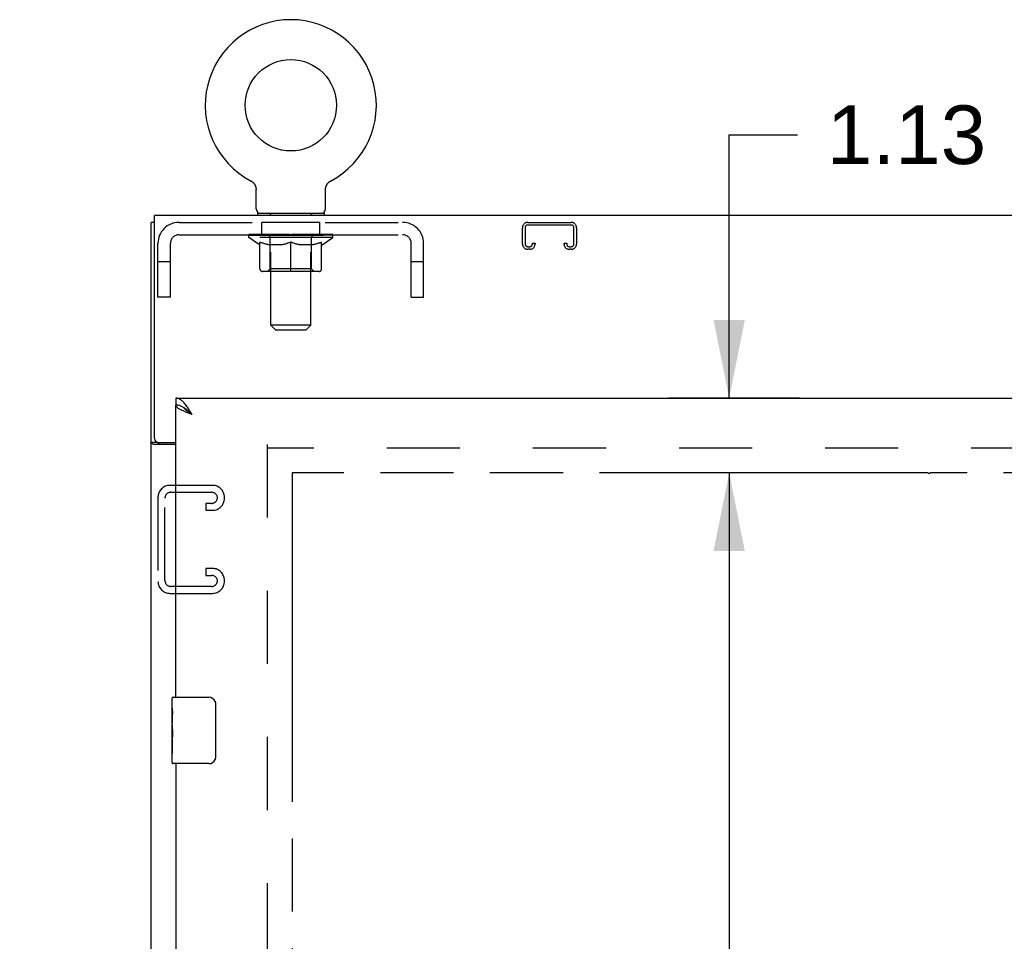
# Model space of a CAD drawing. Header units: inches. Extents: x 0 to 200, y 0 to 129.
# Tile 7 of 19: x 63 to 78, y 68 to 81. Entities that reach past the tile are written whole.
import ezdxf

# ---------------------------------------------------------------- set-up
doc = ezdxf.new("R2010")
doc.units = ezdxf.units.IN
doc.header["$LTSCALE"] = 11
doc.header["$MEASUREMENT"] = 0
doc.linetypes.add('HIDDEN', pattern=[0.2, 0.1, -0.1])
doc.linetypes.add('PHANTOM', pattern=[0.8, 0.45, -0.05, 0.1, -0.05, 0.1, -0.05])
doc.layers.get('0').update_dxf_attribs({"linetype": 'CONTINUOUS'})
for name, color, linetype in [('02___PRT_ALL_AXES', 7, 'CONTINUOUS'), ('AVAILABLE_DOOR_SPACE', 7, 'CONTINUOUS'), ('DEFAULT_2', 8, 'HIDDEN'), ('DIMENSIONS', 7, 'CONTINUOUS')]:
    doc.layers.add(name, color=color, linetype=linetype)
doc.styles.get("Standard").update_dxf_attribs({"font": 'arial.ttf'})
doc.dimstyles.new('DIMSTYLE_1', dxfattribs={"dimtxt": 0.882353, "dimasz": 1.176471, "dimexe": 0.09, "dimexo": 0.07, "dimgap": 0.0375, "dimtad": 0, "dimtih": 1, "dimtoh": 1, "dimzin": 4, "dimdsep": 46, "dimtxsty": 'Standard', "dimblk": '_FILLED', "dimblk1": '_FILLED', "dimblk2": '_FILLED', "dimcen": 0.09, "dimazin": 1, "dimtfac": 1, "dimtofl": 0, "dimtmove": 0, "dimatfit": 3, "dimldrblk": '_FILLED', "dimfxl": 0, "dimtolj": 1, "dimtzin": 4, "dimarcsym": 0})

# ---------------------------------------------------------------- blocks, each defined once
blk = doc.blocks.new('_FILLED')
at = {"color": 0, "linetype": 'ByBlock'}
blk.add_solid([(0, 0), (-1, 0.2), (-1, -0.2)], dxfattribs=at)
blk = doc.blocks.new('*D13')
at = {"layer": 'DIMENSIONS', "color": 2, "linetype": 'Continuous'}
for p, q in [((73.73, 75.78), (73.73, 79.744)), ((73.73, 79.744), (74.76, 79.744)), ((74.789, 75.78), (72.823, 75.78)), ((74.789, 74.655), (72.823, 74.655)), ((73.73, 74.655), (73.73, 72.302))]:
    blk.add_line(p, q, dxfattribs=at)
at = {"layer": 'DIMENSIONS', "color": 2, "linetype": 'Continuous', "xscale": 1.1764705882, "yscale": 1.1764705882, "zscale": 1.1764705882}
for p, rotation in [((73.73, 75.78), 270), ((73.73, 74.655), 90)]:
    blk.add_blockref('_FILLED', p, dxfattribs=dict(at, rotation=rotation))
at = {"layer": 'DIMENSIONS', "color": 2, "linetype": 'Continuous', "insert": (75.201, 80.186), "char_height": 0.8824, "width": 2.39777, "attachment_point": 1, "line_spacing_factor": 0.9}
blk.add_mtext('1.13', dxfattribs=at)
blk = doc.blocks.new('*D14')
at = {"layer": 'DIMENSIONS', "color": 2, "linetype": 'Continuous'}
for p, q in [((74.789, 74.655), (72.823, 74.655)), ((73.73, 74.655), (73.73, 41.57)), ((73.73, 14.405), (73.73, 39.805)), ((74.789, 14.405), (72.823, 14.405))]:
    blk.add_line(p, q, dxfattribs=at)
at = {"layer": 'DIMENSIONS', "color": 2, "linetype": 'Continuous', "xscale": 1.1764705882, "yscale": 1.1764705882, "zscale": 1.1764705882}
for p, rotation in [((73.73, 74.655), 90), ((73.73, 14.405), 270)]:
    blk.add_blockref('_FILLED', p, dxfattribs=dict(at, rotation=rotation))
at = {"layer": 'DIMENSIONS', "color": 2, "linetype": 'Continuous', "insert": (73.73, 41.129), "char_height": 0.8824, "width": 3.08332, "attachment_point": 2, "line_spacing_factor": 0.9}
blk.add_mtext('60.25', dxfattribs=at)
blk = doc.blocks.new('*D17')
at = {"layer": 'DIMENSIONS', "color": 2, "linetype": 'Continuous'}
for p, q in [((67.15, 56.432), (75.035, 56.432)), ((84.462, 56.432), (79.001, 56.432))]:
    blk.add_line(p, q, dxfattribs=at)
at = {"layer": 'DIMENSIONS', "color": 2, "linetype": 'Continuous', "xscale": 1.1764705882, "yscale": 1.1764705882, "zscale": 1.1764705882, "rotation": 180}
blk.add_blockref('_FILLED', (67.15, 56.432), dxfattribs=at)
at = {"layer": 'DIMENSIONS', "color": 2, "linetype": 'Continuous', "xscale": 1.1764705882, "yscale": 1.1764705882, "zscale": 1.1764705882}
blk.add_blockref('_FILLED', (84.462, 56.432), dxfattribs=at)
at = {"layer": 'DIMENSIONS', "color": 2, "linetype": 'Continuous', "insert": (77.018, 56.873), "char_height": 0.8824, "width": 3.08332, "attachment_point": 2, "line_spacing_factor": 0.9}
blk.add_mtext('17.31', dxfattribs=at)
blk = doc.blocks.new('*D24')
at = {"layer": 'DIMENSIONS', "color": 2, "linetype": 'Continuous'}
for p, q in [((65.4, 54.891), (63.047, 54.891)), ((67.15, 54.891), (69.451, 54.891))]:
    blk.add_line(p, q, dxfattribs=at)
at = {"layer": 'DIMENSIONS', "color": 2, "linetype": 'Continuous', "xscale": 1.1764705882, "yscale": 1.1764705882, "zscale": 1.1764705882}
blk.add_blockref('_FILLED', (65.4, 54.891), dxfattribs=at)
at = {"layer": 'DIMENSIONS', "color": 2, "linetype": 'Continuous', "xscale": 1.1764705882, "yscale": 1.1764705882, "zscale": 1.1764705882, "rotation": 180}
blk.add_blockref('_FILLED', (67.15, 54.891), dxfattribs=at)
at = {"layer": 'DIMENSIONS', "color": 2, "linetype": 'Continuous', "insert": (69.892, 55.332), "char_height": 0.8824, "width": 2.39777, "attachment_point": 1, "line_spacing_factor": 0.9}
blk.add_mtext('1.75', dxfattribs=at)

msp = doc.modelspace()

# ---------------------------------------------------------------- linework, layer by layer
at = {"color": 7, "linetype": 'Continuous'}
for p, q in [((66.529, 79.049), (66.529, 79.049)), ((66.529, 79.049), (66.533, 79.046)), ((66.53, 79.048), (66.532, 79.047)), ((66.533, 79.046), (66.538, 79.044)), ((66.538, 79.044), (66.542, 79.041)), ((66.542, 79.041), (66.547, 79.038)), ((66.546, 79.038), (66.551, 79.035)), ((66.551, 79.035), (66.555, 79.031)), ((66.555, 79.031), (66.559, 79.028)), ((66.559, 79.028), (66.562, 79.024)), ((66.562, 79.024), (66.566, 79.021)), ((67.691, 79.021), (67.695, 79.024)), ((67.695, 79.024), (67.699, 79.028)), ((67.698, 79.028), (67.702, 79.031)), ((67.702, 79.031), (67.706, 79.035)), ((67.706, 79.035), (67.711, 79.038)), ((67.711, 79.038), (67.715, 79.041)), ((67.715, 79.041), (67.719, 79.044)), ((67.719, 79.044), (67.724, 79.046)), ((67.719, 79.044), (67.721, 79.045)), ((67.724, 79.046), (67.728, 79.049)), ((67.725, 79.047), (67.727, 79.048)), ((66.566, 79.021), (66.57, 79.017)), ((66.57, 79.017), (66.573, 79.013)), ((66.573, 79.013), (66.576, 79.009)), ((66.576, 79.009), (66.579, 79.004)), ((66.579, 79.005), (66.582, 79)), ((66.582, 79), (66.585, 78.996)), ((66.585, 78.996), (66.588, 78.991)), ((66.588, 78.991), (66.59, 78.987)), ((66.59, 78.987), (66.592, 78.982)), ((66.592, 78.982), (66.594, 78.977)), ((66.594, 78.977), (66.596, 78.972)), ((66.596, 78.972), (66.598, 78.967)), ((66.598, 78.967), (66.6, 78.962)), ((66.6, 78.962), (66.601, 78.957)), ((66.601, 78.957), (66.602, 78.952)), ((66.602, 78.952), (66.603, 78.947)), ((66.603, 78.947), (66.604, 78.942)), ((66.606, 78.629), (66.606, 78.922)), ((67.652, 78.937), (67.653, 78.942)), ((67.652, 78.931), (67.652, 78.937)), ((67.652, 78.926), (67.652, 78.931)), ((67.652, 78.926), (67.652, 78.931)), ((67.652, 78.922), (67.652, 78.926)), ((67.652, 78.629), (67.652, 78.922)), ((67.653, 78.942), (67.654, 78.947)), ((67.654, 78.947), (67.655, 78.952)), ((67.655, 78.952), (67.656, 78.957)), ((67.656, 78.957), (67.657, 78.962)), ((67.657, 78.962), (67.659, 78.967)), ((67.659, 78.967), (67.661, 78.972)), ((67.661, 78.972), (67.663, 78.977)), ((67.663, 78.977), (67.665, 78.982)), ((67.665, 78.982), (67.667, 78.987)), ((67.667, 78.987), (67.669, 78.991)), ((67.669, 78.991), (67.672, 78.996)), ((67.672, 78.996), (67.675, 79)), ((67.675, 79), (67.678, 79.005)), ((67.678, 79.004), (67.681, 79.009)), ((67.681, 79.009), (67.684, 79.013)), ((67.684, 79.013), (67.688, 79.017)), ((67.687, 79.017), (67.691, 79.021)), ((66.629, 78.56), (66.629, 78.53)), ((67.629, 78.56), (66.629, 78.56)), ((67.629, 78.56), (67.629, 78.53)), ((65.077, 78.426), (65.025, 78.426)), ((65.4, 75.78), (65.4, 75.676)), ((65.523, 75.634), (65.512, 75.641)), ((65.129, 75.113), (65.025, 75.113)), ((65.129, 75.113), (65.129, 75.114)), ((65.34, 71.12), (65.34, 71.265)), ((65.355, 71.28), (65.895, 71.28)), ((65.994, 71.18), (65.994, 70.38)), ((65.34, 70.862), (65.34, 70.895)), ((65.34, 70.665), (65.34, 70.696)), ((65.34, 70.295), (65.34, 70.434)), ((65.895, 70.28), (65.355, 70.28))]:
    msp.add_line(p, q, dxfattribs=at)
at = {"color": 3, "linetype": 'Continuous'}
for p, q in [((65.077, 75.173), (65.077, 78.53)), ((88.973, 78.53), (65.077, 78.53)), ((65.025, 6.634), (65.025, 78.426)), ((65.4, 75.78), (88.087, 75.78)), ((65.4, 71.28), (65.4, 75.676)), ((65.4, 75.082), (65.065, 75.082)), ((65.137, 75.113), (65.4, 75.113)), ((65.4, 70.28), (65.4, 45.03))]:
    msp.add_line(p, q, dxfattribs=at)
at = {"color": 7, "linetype": 'Continuous'}
for points in [[(66.604, 78.942), (66.605, 78.937), (66.605, 78.931)], [(66.605, 78.937), (66.605, 78.931), (66.605, 78.926), (66.606, 78.922)], [(65.512, 75.641), (65.502, 75.647), (65.492, 75.652), (65.482, 75.657), (65.471, 75.661), (65.461, 75.665), (65.451, 75.669), (65.441, 75.671), (65.43, 75.673), (65.42, 75.675), (65.41, 75.676), (65.4, 75.676)], [(65.646, 75.534), (65.636, 75.54), (65.626, 75.547), (65.616, 75.553), (65.606, 75.56), (65.596, 75.566), (65.587, 75.573), (65.578, 75.579), (65.569, 75.585), (65.561, 75.592), (65.553, 75.598), (65.545, 75.605), (65.538, 75.611), (65.532, 75.618), (65.526, 75.624), (65.521, 75.631), (65.516, 75.637), (65.515, 75.639)], [(65.646, 75.534), (65.636, 75.543), (65.625, 75.552), (65.615, 75.561), (65.605, 75.571), (65.595, 75.579), (65.584, 75.588), (65.574, 75.597), (65.564, 75.605), (65.554, 75.613), (65.543, 75.62), (65.533, 75.628), (65.523, 75.634)], [(65.147, 75.082), (65.147, 75.084), (65.147, 75.085), (65.147, 75.087), (65.147, 75.088), (65.146, 75.09), (65.145, 75.092), (65.144, 75.094), (65.143, 75.095), (65.141, 75.097), (65.14, 75.098), (65.138, 75.1), (65.137, 75.101), (65.135, 75.102), (65.133, 75.104), (65.132, 75.105), (65.131, 75.107), (65.13, 75.108), (65.129, 75.11), (65.129, 75.111), (65.129, 75.113)], [(65.988, 71.216), (65.99, 71.211), (65.991, 71.205), (65.993, 71.199), (65.994, 71.193), (65.994, 71.186), (65.994, 71.18)], [(65.994, 70.38), (65.994, 70.374), (65.994, 70.368), (65.993, 70.362), (65.991, 70.356), (65.99, 70.35), (65.988, 70.344)]]:
    msp.add_lwpolyline(points, dxfattribs=at)
at = {"color": 3, "linetype": 'Continuous'}
for points in [[(65.554, 75.671), (65.543, 75.684), (65.533, 75.696), (65.523, 75.708), (65.512, 75.719), (65.502, 75.729), (65.492, 75.739), (65.482, 75.747), (65.471, 75.755), (65.461, 75.761), (65.451, 75.767), (65.441, 75.772), (65.43, 75.775), (65.42, 75.778), (65.41, 75.78), (65.4, 75.78)], [(65.506, 75.588), (65.494, 75.594), (65.483, 75.599), (65.472, 75.605), (65.462, 75.61), (65.452, 75.616), (65.443, 75.621), (65.435, 75.627), (65.428, 75.632), (65.421, 75.638), (65.416, 75.643), (65.411, 75.649), (65.407, 75.654), (65.404, 75.66), (65.401, 75.665), (65.4, 75.671), (65.4, 75.676)], [(65.646, 75.534), (65.636, 75.55), (65.625, 75.566), (65.615, 75.582), (65.605, 75.597), (65.595, 75.613), (65.584, 75.628), (65.574, 75.643), (65.564, 75.657), (65.554, 75.671)], [(65.646, 75.534), (65.616, 75.545), (65.602, 75.55), (65.587, 75.556), (65.573, 75.561), (65.559, 75.567), (65.545, 75.572), (65.531, 75.578), (65.518, 75.583), (65.506, 75.588)], [(65.044, 75.094), (65.042, 75.096), (65.039, 75.097), (65.036, 75.099), (65.034, 75.1), (65.031, 75.102), (65.029, 75.104), (65.028, 75.105), (65.026, 75.107), (65.025, 75.109), (65.025, 75.11), (65.025, 75.111), (65.025, 75.113)], [(65.065, 75.082), (65.063, 75.084), (65.061, 75.085), (65.059, 75.087), (65.056, 75.088), (65.053, 75.09), (65.05, 75.091), (65.044, 75.094)]]:
    msp.add_lwpolyline(points, dxfattribs=at)
at = {"color": 7, "linetype": 'Continuous'}
msp.add_circle((67.129, 80.188), 0.688, dxfattribs=at)
for centre, radius, start, end in [((67.129, 80.188), 1.288, 297.7005, 242.2995), ((66.675, 78.629), 0.069, 180, 270), ((67.583, 78.629), 0.069, 270, 360), ((65.355, 71.265), 0.015, 90, 180), ((65.895, 71.18), 0.1, 21.1999, 90), ((65.355, 70.295), 0.015, 180, 270), ((65.895, 70.38), 0.1, 270, 338.7946)]:
    msp.add_arc(centre, radius, start, end, dxfattribs=at)
at = {"color": 3, "linetype": 'Continuous'}
msp.add_arc((65.137, 75.173), 0.06, 180, 270, dxfattribs=at)
at = {"layer": '02___PRT_ALL_AXES', "color": 8, "linetype": 'HIDDEN'}
for p, q in [((66.691, 78.239), (66.691, 78.426)), ((67.566, 78.426), (66.691, 78.426)), ((67.566, 78.239), (67.566, 78.426)), ((67.566, 78.239), (66.691, 78.239))]:
    msp.add_line(p, q, dxfattribs=at)
at = {"layer": '02___PRT_ALL_AXES', "color": 7, "linetype": 'Continuous'}
for p, q in [((65.34, 71.12), (65.34, 71.265)), ((65.34, 70.862), (65.34, 71.119)), ((65.345, 71.063), (65.34, 71.063)), ((65.346, 70.895), (65.346, 71.032)), ((65.34, 70.895), (65.346, 70.895)), ((65.34, 70.295), (65.34, 70.859)), ((65.341, 70.832), (65.34, 70.832)), ((65.341, 70.834), (65.343, 70.812)), ((65.34, 70.701), (65.345, 70.701)), ((65.34, 70.665), (65.346, 70.665)), ((65.34, 70.602), (65.346, 70.602)), ((65.346, 70.434), (65.346, 70.665)), ((65.34, 70.434), (65.346, 70.434))]:
    msp.add_line(p, q, dxfattribs=at)
for points in [[(65.34, 71.119), (65.34, 71.116), (65.34, 71.111), (65.341, 71.106), (65.342, 71.093)], [(65.342, 71.093), (65.343, 71.085), (65.344, 71.077), (65.345, 71.068)], [(65.345, 71.068), (65.346, 71.059), (65.346, 71.05), (65.346, 71.041), (65.346, 71.032)], [(65.34, 70.862), (65.34, 70.854), (65.34, 70.845), (65.341, 70.834)], [(65.343, 70.812), (65.344, 70.801), (65.345, 70.789), (65.345, 70.776), (65.346, 70.764), (65.346, 70.751), (65.346, 70.738), (65.346, 70.725), (65.346, 70.713), (65.345, 70.7), (65.345, 70.688), (65.344, 70.676)]]:
    msp.add_lwpolyline(points, dxfattribs=at)
msp.add_ellipse((65.603, 70.696), major_axis=(0.263, 0), ratio=0.432808, start_param=3.141593, end_param=3.321581, dxfattribs=at)
at = {"layer": 'AVAILABLE_DOOR_SPACE', "color": 4, "linetype": 'PHANTOM'}
for p, q in [((67.15, 74.655), (67.15, 14.405)), ((76.728, 74.655), (67.15, 74.655)), ((76.728, 74.655), (76.728, 74.651)), ((76.728, 74.651), (76.758, 74.651)), ((76.758, 74.651), (76.758, 74.655)), ((84.462, 74.655), (76.758, 74.655))]:
    msp.add_line(p, q, dxfattribs=at)
at = {"layer": 'DEFAULT_2', "color": 8, "linetype": 'HIDDEN'}
for p, q in [((66.529, 79.049), (66.529, 79.049)), ((66.536, 79.045), (66.538, 79.044)), ((67.728, 79.049), (67.728, 79.049)), ((67.728, 79.049), (67.728, 79.049)), ((66.816, 78.56), (66.816, 78.53)), ((66.829, 76.879), (66.829, 78.526)), ((67.429, 76.879), (67.429, 78.526)), ((67.441, 78.56), (67.441, 78.53)), ((65.446, 78.426), (68.812, 78.426)), ((70.618, 78.1), (70.618, 78.346)), ((70.658, 78.346), (70.658, 78.1)), ((70.698, 78.426), (71.351, 78.426)), ((71.351, 78.386), (70.698, 78.386)), ((71.391, 78.1), (71.391, 78.346)), ((71.431, 78.346), (71.431, 78.1)), ((65.446, 78.239), (68.812, 78.239)), ((66.495, 78.198), (66.495, 78.245)), ((66.655, 78.087), (66.495, 78.198)), ((67.762, 78.198), (66.495, 78.198)), ((66.505, 78.239), (66.505, 78.245)), ((66.514, 78.235), (66.514, 78.239)), ((66.514, 78.235), (67.744, 78.235)), ((66.522, 78.235), (66.522, 78.239)), ((66.523, 78.235), (66.523, 78.239)), ((66.533, 78.239), (66.533, 78.245)), ((66.55, 78.235), (66.55, 78.239)), ((66.552, 78.235), (66.552, 78.239)), ((66.58, 78.239), (66.58, 78.245)), ((66.595, 78.235), (66.595, 78.239)), ((66.597, 78.235), (66.597, 78.239)), ((66.802, 78.238), (66.6, 78.238)), ((66.643, 78.239), (66.643, 78.245)), ((66.645, 78.235), (66.645, 78.238)), ((66.646, 78.235), (66.646, 78.238)), ((66.648, 78.235), (66.648, 78.238)), ((66.656, 78.235), (66.656, 78.239)), ((66.656, 78.235), (66.656, 78.238)), ((66.659, 78.235), (66.659, 78.239)), ((66.662, 78.235), (66.662, 78.239)), ((66.667, 78.235), (66.667, 78.238)), ((66.681, 78.235), (66.681, 78.238)), ((66.699, 78.235), (66.699, 78.238)), ((66.7, 78.235), (66.7, 78.241)), ((66.72, 78.235), (66.72, 78.238)), ((66.72, 78.235), (66.72, 78.238)), ((66.721, 78.239), (66.721, 78.245)), ((66.731, 78.235), (66.731, 78.239)), ((66.735, 78.235), (66.735, 78.239)), ((66.745, 78.235), (66.745, 78.238)), ((66.756, 78.235), (66.756, 78.242)), ((66.771, 78.235), (66.771, 78.238)), ((66.774, 78.235), (66.774, 78.238)), ((66.802, 78.235), (66.802, 78.238)), ((66.869, 78.238), (66.807, 78.238)), ((66.812, 78.239), (66.812, 78.245)), ((66.816, 77.727), (66.816, 78.195)), ((66.819, 78.235), (66.819, 78.239)), ((66.823, 78.235), (66.823, 78.239)), ((66.829, 78.235), (66.829, 78.244)), ((66.834, 78.235), (66.834, 78.238)), ((66.844, 78.235), (66.844, 78.238)), ((66.869, 78.235), (66.869, 78.238)), ((66.943, 78.238), (66.884, 78.238)), ((66.905, 78.235), (66.905, 78.238)), ((66.912, 78.239), (66.912, 78.245)), ((66.916, 78.235), (66.916, 78.239)), ((66.918, 78.235), (66.918, 78.244)), ((66.921, 78.235), (66.921, 78.239)), ((66.928, 78.235), (66.928, 78.239)), ((66.943, 78.235), (66.943, 78.238)), ((67.024, 78.238), (66.969, 78.238)), ((66.983, 78.235), (66.983, 78.238)), ((67.014, 78.238), (67.129, 78.245)), ((67.019, 78.239), (67.019, 78.245)), ((67.019, 78.239), (67.019, 78.245)), ((67.019, 78.245), (67.019, 78.245)), ((67.019, 78.235), (67.019, 78.239)), ((67.023, 78.235), (67.023, 78.239)), ((67.024, 78.235), (67.024, 78.239)), ((67.024, 78.235), (67.024, 78.238)), ((67.108, 78.238), (67.059, 78.238)), ((67.065, 78.235), (67.065, 78.238)), ((67.108, 78.235), (67.108, 78.238)), ((67.126, 78.239), (67.126, 78.239)), ((67.126, 78.235), (67.126, 78.239)), ((67.126, 78.235), (67.126, 78.239)), ((67.129, 78.239), (67.129, 78.245)), ((67.131, 78.235), (67.131, 78.239)), ((67.131, 78.235), (67.131, 78.239)), ((67.131, 78.239), (67.131, 78.239)), ((67.133, 78.238), (67.198, 78.238)), ((67.149, 78.235), (67.149, 78.238)), ((67.165, 78.238), (67.165, 78.243)), ((67.165, 78.243), (67.243, 78.238)), ((67.187, 78.238), (67.187, 78.242)), ((67.192, 78.235), (67.192, 78.238)), ((67.233, 78.235), (67.233, 78.239)), ((67.233, 78.235), (67.233, 78.238)), ((67.233, 78.238), (67.288, 78.238)), ((67.234, 78.235), (67.234, 78.239)), ((67.238, 78.239), (67.238, 78.245)), ((67.238, 78.239), (67.238, 78.245)), ((67.238, 78.245), (67.238, 78.245)), ((67.238, 78.235), (67.238, 78.239)), ((67.274, 78.235), (67.274, 78.238)), ((67.314, 78.235), (67.314, 78.238)), ((67.314, 78.238), (67.373, 78.238)), ((67.329, 78.235), (67.329, 78.239)), ((67.336, 78.235), (67.336, 78.239)), ((67.339, 78.235), (67.339, 78.244)), ((67.341, 78.235), (67.341, 78.239)), ((67.345, 78.239), (67.345, 78.245)), ((67.352, 78.235), (67.352, 78.238)), ((67.388, 78.235), (67.388, 78.238)), ((67.388, 78.238), (67.45, 78.238)), ((67.413, 78.235), (67.413, 78.238)), ((67.424, 78.235), (67.424, 78.238)), ((67.428, 78.235), (67.428, 78.244)), ((67.434, 78.235), (67.434, 78.239)), ((67.438, 78.235), (67.438, 78.239)), ((67.441, 77.727), (67.441, 78.195)), ((67.445, 78.239), (67.445, 78.245)), ((67.455, 78.235), (67.455, 78.238)), ((67.455, 78.238), (67.657, 78.238)), ((67.483, 78.235), (67.483, 78.238)), ((67.486, 78.235), (67.486, 78.238)), ((67.501, 78.235), (67.501, 78.242)), ((67.512, 78.235), (67.512, 78.238)), ((67.522, 78.235), (67.522, 78.239)), ((67.526, 78.235), (67.526, 78.239)), ((67.536, 78.239), (67.536, 78.245)), ((67.537, 78.235), (67.537, 78.238)), ((67.537, 78.235), (67.537, 78.238)), ((67.557, 78.235), (67.557, 78.241)), ((67.558, 78.235), (67.558, 78.238)), ((67.576, 78.235), (67.576, 78.238)), ((67.59, 78.235), (67.59, 78.238)), ((67.595, 78.235), (67.595, 78.239)), ((67.598, 78.235), (67.598, 78.239)), ((67.601, 78.235), (67.601, 78.239)), ((67.601, 78.235), (67.601, 78.238)), ((67.602, 78.087), (67.762, 78.198)), ((67.609, 78.235), (67.609, 78.238)), ((67.612, 78.235), (67.612, 78.238)), ((67.612, 78.235), (67.612, 78.238)), ((67.614, 78.239), (67.614, 78.245)), ((67.66, 78.235), (67.66, 78.239)), ((67.662, 78.235), (67.662, 78.239)), ((67.677, 78.239), (67.677, 78.245)), ((67.705, 78.235), (67.705, 78.239)), ((67.707, 78.235), (67.707, 78.239)), ((67.724, 78.239), (67.724, 78.245)), ((67.734, 78.235), (67.734, 78.239)), ((67.735, 78.235), (67.735, 78.239)), ((67.744, 78.235), (67.744, 78.239)), ((67.752, 78.239), (67.752, 78.245)), ((67.762, 78.198), (67.762, 78.245)), ((65.129, 77.301), (65.129, 78.109)), ((65.316, 77.301), (65.316, 78.109)), ((66.655, 78.087), (66.665, 78.087)), ((66.665, 77.724), (66.665, 78.13)), ((66.987, 78.087), (66.807, 78.087)), ((67.129, 77.687), (67.129, 78.131)), ((67.45, 78.087), (67.27, 78.087)), ((67.592, 77.724), (67.592, 78.13)), ((67.592, 78.087), (67.602, 78.087)), ((68.942, 77.301), (68.942, 78.109)), ((69.129, 77.301), (69.129, 78.109)), ((70.698, 78.06), (70.726, 78.06)), ((70.726, 78.02), (70.698, 78.02)), ((70.766, 78.1), (70.766, 78.114)), ((70.766, 78.114), (70.806, 78.114)), ((70.806, 78.114), (70.806, 78.1)), ((71.243, 78.1), (71.243, 78.114)), ((71.243, 78.114), (71.283, 78.114)), ((71.283, 78.114), (71.283, 78.1)), ((71.323, 78.06), (71.351, 78.06)), ((71.351, 78.02), (71.323, 78.02)), ((65.316, 77.831), (65.129, 77.831)), ((66.816, 77.727), (66.776, 77.687)), ((67.441, 77.727), (66.816, 77.727)), ((67.441, 77.727), (67.481, 77.687)), ((69.129, 77.831), (68.942, 77.831)), ((67.555, 77.687), (66.702, 77.687)), ((65.316, 77.301), (65.129, 77.301)), ((68.942, 77.301), (69.129, 77.301)), ((66.898, 76.81), (66.829, 76.879)), ((67.429, 76.879), (66.829, 76.879)), ((66.898, 76.81), (67.36, 76.81)), ((67.36, 76.81), (67.429, 76.879)), ((66.775, 75.082), (66.775, 13.978)), ((87.275, 75.03), (66.775, 75.03)), ((65.949, 74.468), (65.309, 74.468)), ((65.129, 74.288), (65.129, 73.023)), ((65.323, 74.364), (65.935, 74.364)), ((66.129, 74.273), (66.129, 74.288)), ((65.233, 73.037), (65.233, 74.274)), ((65.847, 74.197), (65.847, 74.093)), ((65.935, 74.197), (65.847, 74.197)), ((65.847, 74.093), (65.949, 74.093)), ((65.847, 73.218), (65.847, 73.114)), ((65.949, 73.218), (65.847, 73.218)), ((65.847, 73.114), (65.935, 73.114)), ((65.935, 72.947), (65.323, 72.947)), ((66.129, 73.023), (66.129, 73.038)), ((65.309, 72.843), (65.949, 72.843))]:
    msp.add_line(p, q, dxfattribs=at)
for points in [[(66.665, 78.13), (66.691, 78.12), (66.716, 78.111), (66.741, 78.104), (66.766, 78.097), (66.79, 78.091), (66.815, 78.087)], [(66.807, 78.087), (66.784, 78.092), (66.76, 78.097), (66.737, 78.104), (66.713, 78.111), (66.689, 78.12), (66.665, 78.129)], [(66.978, 78.087), (67.002, 78.091), (67.027, 78.097), (67.052, 78.104), (67.077, 78.112), (67.103, 78.121), (67.129, 78.131)], [(67.129, 78.129), (67.104, 78.119), (67.08, 78.111), (67.057, 78.104), (67.033, 78.097), (67.01, 78.091), (66.987, 78.087)], [(67.129, 78.131), (67.155, 78.121), (67.18, 78.112), (67.205, 78.104), (67.23, 78.097), (67.255, 78.091), (67.279, 78.087)], [(67.27, 78.087), (67.247, 78.092), (67.223, 78.097), (67.2, 78.104), (67.176, 78.111), (67.153, 78.12), (67.129, 78.129)], [(67.442, 78.087), (67.467, 78.091), (67.492, 78.097), (67.516, 78.104), (67.541, 78.112), (67.566, 78.12), (67.592, 78.13)], [(67.592, 78.129), (67.568, 78.12), (67.543, 78.111), (67.52, 78.104), (67.496, 78.097), (67.473, 78.092), (67.45, 78.087)]]:
    msp.add_lwpolyline(points, dxfattribs=at)
for centre, radius, start, end in [((66.794, 78.526), 0.0345, 0, 90), ((67.463, 78.526), 0.0345, 90, 180), ((65.446, 78.109), 0.317, 90, 180), ((68.812, 78.109), 0.317, 0, 90), ((70.698, 78.346), 0.08, 90, 180), ((70.698, 78.346), 0.04, 90, 180), ((71.351, 78.346), 0.08, 0, 90), ((71.351, 78.346), 0.04, 0, 90), ((65.446, 78.109), 0.13, 90, 180), ((66.776, 78.195), 0.0398, 0, 90), ((67.481, 78.195), 0.0398, 90, 180), ((68.812, 78.109), 0.13, 0, 90), ((70.698, 78.1), 0.08, 180, 270), ((70.698, 78.1), 0.04, 180, 270), ((70.726, 78.1), 0.08, 270, 360), ((70.726, 78.1), 0.04, 270, 360), ((71.323, 78.1), 0.08, 180, 270), ((71.323, 78.1), 0.04, 180, 270), ((71.351, 78.1), 0.08, 270, 360), ((71.351, 78.1), 0.04, 270, 360), ((66.702, 77.724), 0.0371, 180, 270), ((67.555, 77.724), 0.0371, 270, 360), ((65.309, 74.288), 0.18, 90, 180), ((65.949, 74.288), 0.18, 0, 90), ((65.323, 74.274), 0.09, 90, 180), ((65.935, 74.274), 0.09, 0, 90), ((65.935, 74.287), 0.09, 270, 351.7808), ((65.949, 74.273), 0.18, 270, 360), ((65.935, 73.024), 0.09, 0, 90), ((65.949, 73.038), 0.18, 0, 90), ((65.309, 73.023), 0.18, 180, 270), ((65.323, 73.037), 0.09, 180, 270), ((65.935, 73.037), 0.09, 270, 351.7808), ((65.949, 73.023), 0.18, 270, 360)]:
    msp.add_arc(centre, radius, start, end, dxfattribs=at)
for centre, major_axis, ratio, start_param, end_param in [((66.475, 78.233), (0.198, 0), 0.060556, 0.430652, 1.470503), ((67.129, 78.245), (0.633, 0.007), 0.05963, 2.96643, 3.140963), ((67.129, 78.245), (0.633, 0), 0.060556, 3.141593, 3.316126), ((66.475, 78.227), (0.198, 0.002), 0.05963, 1.376596, 1.469874), ((66.451, 78.233), (0.198, 0.002), 0.05963, 0.25549, 1.295341), ((66.52, 78.233), (0.198, -0.002), 0.05963, 0.605815, 1.645666), ((67.129, 78.245), (0.633, 0.013), 0.05688, 2.791345, 2.965878), ((67.129, 78.245), (0.633, -0.007), 0.05963, -2.96643, -2.791898), ((66.52, 78.227), (0.198, 0), 0.060556, 1.551758, 1.645036), ((66.451, 78.227), (0.198, 0.004), 0.05688, 1.20151, 1.294789), ((66.521, 78.229), (0.164, 0.002), 0.05963, 1.065228, 1.614276), ((66.501, 78.229), (0.164, 0.003), 0.05688, 0.890143, 1.43919), ((66.559, 78.229), (0.164, 0), 0.060556, 1.240391, 1.789438), ((66.447, 78.233), (0.198, 0.004), 0.05688, 0.080405, 1.120256), ((66.582, 78.233), (0.198, -0.004), 0.05688, 0.7809, 1.820751), ((67.129, 78.245), (0.633, 0.019), 0.052395, 2.616403, 2.790936), ((67.129, 78.245), (0.633, -0.013), 0.05688, -2.791345, -2.616812), ((66.582, 78.227), (0.198, -0.002), 0.05963, 1.72692, 1.820198), ((66.447, 78.227), (0.198, 0.006), 0.052395, 1.026568, 1.119847), ((66.5, 78.229), (0.164, 0.005), 0.052395, 0.715201, 1.264248), ((66.614, 78.229), (0.164, -0.002), 0.05963, 1.415553, 1.9646), ((66.661, 78.233), (0.198, -0.006), 0.052395, 0.955842, 1.995693), ((67.129, 78.245), (0.633, 0.025), 0.046319, 2.441654, 2.616187), ((66.464, 78.233), (0.198, 0.006), 0.052395, -0.094537, 0.945314), ((67.129, 78.245), (0.633, -0.019), 0.052395, -2.616403, -2.44187), ((66.661, 78.227), (0.198, -0.004), 0.05688, 1.902006, 1.995284), ((66.464, 78.227), (0.198, 0.008), 0.046319, 0.851819, 0.945098), ((66.519, 78.229), (0.164, 0.006), 0.046319, 0.540452, 1.089499), ((66.686, 78.229), (0.164, -0.003), 0.05688, 1.590638, 2.139686), ((66.755, 78.233), (0.198, -0.008), 0.046319, 1.130591, 2.170442), ((67.129, 78.245), (0.633, 0.029), 0.038841, 2.267123, 2.441656), ((66.501, 78.233), (0.198, 0.008), 0.046319, -0.269286, 0.770565), ((67.129, 78.245), (0.633, -0.025), 0.046319, -2.441654, -2.267121), ((66.755, 78.227), (0.198, -0.006), 0.052395, 2.076947, 2.170226), ((66.501, 78.227), (0.198, 0.009), 0.038841, 0.677289, 0.770567), ((66.556, 78.229), (0.164, 0.008), 0.038841, 0.365921, 0.914969), ((66.77, 78.229), (0.164, -0.005), 0.052395, 1.76558, 2.314627), ((66.86, 78.233), (0.198, -0.009), 0.038841, 1.305122, 2.344973), ((67.129, 78.245), (0.633, 0.033), 0.030195, 2.09281, 2.267343), ((66.558, 78.233), (0.198, 0.009), 0.038841, -0.443817, 0.596034), ((67.129, 78.245), (0.633, -0.029), 0.038841, -2.267123, -2.092591), ((66.86, 78.227), (0.198, -0.008), 0.046319, 2.251696, 2.344975), ((66.558, 78.227), (0.198, 0.01), 0.030195, 0.502975, 0.596254), ((66.61, 78.229), (0.164, 0.009), 0.030195, 0.191608, 0.740655), ((66.866, 78.229), (0.164, -0.006), 0.046319, 1.940329, 2.489376), ((66.631, 78.233), (0.198, 0.01), 0.030195, -0.61813, 0.421721), ((66.973, 78.233), (0.198, -0.01), 0.030195, 1.479435, 2.519286), ((67.129, 78.245), (0.633, 0.036), 0.020645, 1.918687, 2.09322), ((67.129, 78.245), (0.633, -0.033), 0.030195, -2.09281, -1.918277), ((66.973, 78.227), (0.198, -0.009), 0.038841, 2.426227, 2.519505), ((66.631, 78.227), (0.198, 0.011), 0.020645, 0.328852, 0.422131), ((66.68, 78.229), (0.164, 0.009), 0.020645, 0.017485, 0.566532), ((66.969, 78.229), (0.164, -0.008), 0.038841, 2.11486, 2.663907), ((66.72, 78.233), (0.198, 0.011), 0.020645, -0.792253, 0.247598), ((67.09, 78.233), (0.198, -0.011), 0.020645, 1.653558, 2.693409), ((67.129, 78.245), (0.633, 0.038), 0.010478, 1.744704, 1.919237), ((67.129, 78.245), (0.633, -0.036), 0.020645, -1.918687, -1.744154), ((67.09, 78.227), (0.198, -0.01), 0.030195, 2.60054, 2.693819), ((66.72, 78.227), (0.198, 0.012), 0.010478, 0.154869, 0.248148), ((66.764, 78.229), (0.164, 0.01), 0.010478, 6.126688, 6.675735), ((67.077, 78.229), (0.164, -0.009), 0.030195, 2.289173, 2.83822), ((66.821, 78.233), (0.198, 0.012), 0.010478, -0.966236, -0.000846), ((67.209, 78.233), (0.198, -0.012), 0.010478, 1.827541, 2.867392), ((67.129, 78.245), (0.633, -0.038), 0.010478, -1.744704, -1.563007), ((67.209, 78.227), (0.198, -0.011), 0.020645, 2.774664, 2.867942), ((67.187, 78.229), (0.164, -0.009), 0.020645, 2.463296, 3.012344), ((67.048, 78.233), (0.198, 0.012), 0.010478, 0.274201, 1.314052), ((66.962, 78.229), (0.164, 0.01), 0.010478, -0.000483, 0.504314), ((66.931, 78.227), (0.198, 0.012), 0.010478, 0.099668, 0.192946), ((67.129, 78.245), (0.633, 0.038), 0.010478, -1.571421, -1.396888), ((67.326, 78.227), (0.198, -0.012), 0.010478, 2.74231, 2.948646), ((67.295, 78.229), (0.164, -0.01), 0.010478, 2.637279, 3.14189), ((67.167, 78.233), (0.198, 0.011), 0.020645, 0.448184, 1.488034), ((67.07, 78.229), (0.164, 0.009), 0.020645, 0.129249, 0.678296), ((67.048, 78.227), (0.198, 0.011), 0.020645, 0.273651, 0.366929), ((67.129, 78.245), (0.633, 0.036), 0.020645, -1.397439, -1.222906), ((67.436, 78.233), (0.198, -0.012), 0.010478, -3.140747, -2.175357), ((67.129, 78.245), (0.633, -0.038), 0.010478, 1.222355, 1.396888), ((67.284, 78.233), (0.198, 0.01), 0.030195, 0.622307, 1.662158), ((67.18, 78.229), (0.164, 0.009), 0.030195, 0.303372, 0.852419), ((67.493, 78.229), (0.164, -0.01), 0.010478, 2.749043, 3.29809), ((67.537, 78.233), (0.198, -0.011), 0.020645, 2.893995, 3.933846), ((67.167, 78.227), (0.198, 0.01), 0.030195, 0.447774, 0.541052), ((67.537, 78.227), (0.198, -0.012), 0.010478, 2.893445, 2.986723), ((67.129, 78.245), (0.633, 0.033), 0.030195, -1.223315, -1.048783), ((67.129, 78.245), (0.633, -0.036), 0.020645, 1.048373, 1.222906), ((67.397, 78.233), (0.198, 0.009), 0.038841, 0.79662, 1.836471), ((67.288, 78.229), (0.164, 0.008), 0.038841, 0.477686, 1.026733), ((67.577, 78.229), (0.164, -0.009), 0.020645, 2.57506, 3.124108), ((67.626, 78.233), (0.198, -0.01), 0.030195, 2.719872, 3.759723), ((67.502, 78.233), (0.198, 0.008), 0.046319, 0.971151, 2.011002), ((67.284, 78.227), (0.198, 0.009), 0.038841, 0.622087, 0.715366), ((67.626, 78.227), (0.198, -0.011), 0.020645, 2.719462, 2.812741), ((67.129, 78.245), (0.633, 0.029), 0.038841, -1.049002, -0.874469), ((67.129, 78.245), (0.633, -0.033), 0.030195, 0.87425, 1.048783), ((67.391, 78.229), (0.164, 0.006), 0.046319, 0.652216, 1.201263), ((67.596, 78.233), (0.198, 0.006), 0.052395, 1.1459, 2.185751), ((67.647, 78.229), (0.164, -0.009), 0.030195, 2.400937, 2.949985), ((67.699, 78.233), (0.198, -0.009), 0.038841, 2.545558, 3.585409), ((67.487, 78.229), (0.164, 0.005), 0.052395, 0.826965, 1.376012), ((67.397, 78.227), (0.198, 0.008), 0.046319, 0.796618, 0.889896), ((67.699, 78.227), (0.198, -0.01), 0.030195, 2.545339, 2.638617), ((67.675, 78.233), (0.198, 0.004), 0.05688, 1.320842, 2.360692), ((67.129, 78.245), (0.633, 0.025), 0.046319, -0.874471, -0.699939), ((67.129, 78.245), (0.633, -0.029), 0.038841, 0.699936, 0.874469), ((67.756, 78.233), (0.198, -0.008), 0.046319, 2.371028, 3.410879), ((67.701, 78.229), (0.164, -0.008), 0.038841, 2.226624, 2.775671), ((67.571, 78.229), (0.164, 0.003), 0.05688, 1.001907, 1.550954), ((67.737, 78.233), (0.198, 0.002), 0.05963, 1.495927, 2.535778), ((67.793, 78.233), (0.198, -0.006), 0.052395, 2.196279, 3.23613), ((67.502, 78.227), (0.198, 0.006), 0.052395, 0.971367, 1.064645), ((67.738, 78.229), (0.164, -0.006), 0.046319, 2.052093, 2.601141), ((67.756, 78.227), (0.198, -0.009), 0.038841, 2.371026, 2.464304), ((67.782, 78.233), (0.198, 0), 0.060556, 1.671089, 2.71094), ((67.81, 78.233), (0.198, -0.004), 0.05688, 2.021337, 3.061188), ((67.129, 78.245), (0.633, 0.019), 0.052395, -0.699723, -0.52519), ((67.129, 78.245), (0.633, -0.025), 0.046319, 0.525406, 0.699939), ((67.806, 78.233), (0.198, -0.002), 0.05963, 1.846251, 2.886102), ((67.643, 78.229), (0.164, 0.002), 0.05963, 1.176993, 1.72604), ((67.757, 78.229), (0.164, -0.005), 0.052395, 1.877344, 2.426392), ((67.698, 78.229), (0.164, 0), 0.060556, 1.352155, 1.901202), ((67.756, 78.229), (0.164, -0.003), 0.05688, 1.702402, 2.25145), ((67.736, 78.229), (0.164, -0.002), 0.05963, 1.527317, 2.076364), ((67.596, 78.227), (0.198, 0.004), 0.05688, 1.146309, 1.239587), ((67.793, 78.227), (0.198, -0.008), 0.046319, 2.196495, 2.289773), ((67.129, 78.245), (0.633, 0.013), 0.05688, -0.524781, -0.350248), ((67.129, 78.245), (0.633, -0.019), 0.052395, 0.350657, 0.52519), ((67.675, 78.227), (0.198, 0.002), 0.05963, 1.321394, 1.414673), ((67.81, 78.227), (0.198, -0.006), 0.052395, 2.021746, 2.115024), ((67.129, 78.245), (0.633, 0.007), 0.05963, -0.349695, -0.175162), ((67.129, 78.245), (0.633, -0.013), 0.05688, 0.175715, 0.350248), ((67.737, 78.227), (0.198, 0), 0.060556, 1.496556, 1.589835), ((67.806, 78.227), (0.198, -0.004), 0.05688, 1.846804, 1.940083), ((67.782, 78.227), (0.198, -0.002), 0.05963, 1.671719, 1.764997), ((67.129, 78.245), (0.633, 0), 0.060556, -0.174533, 0), ((67.129, 78.245), (0.633, -0.007), 0.05963, 0.000629, 0.175162)]:
    msp.add_ellipse(centre, major_axis=major_axis, ratio=ratio, start_param=start_param, end_param=end_param, dxfattribs=at)

# ---------------------------------------------------------------- dimensions: what is measured, and where the dimension line sits
at = {"layer": 'DIMENSIONS', "color": 2, "linetype": 'Continuous'}
for base, p1, p2, angle, picture, middle in [((73.730150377, 75.780161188), (74.858973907, 74.655161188), (74.858973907, 75.780161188), 90, '*D13', (76.437838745, 79.739579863)), ((65.4, 54.891), (67.15, 74.655), (65.4, 75.676), 180, '*D24', (71.132, 54.886)), ((73.73, 14.405), (74.859, 74.655), (74.859, 14.405), 270, '*D14', (73.727, 40.683))]:
    dim = msp.add_linear_dim(base=base, p1=p1, p2=p2, angle=angle, dimstyle='DIMSTYLE_1', dxfattribs=at)
    dim.commit()
    dim.dimension.update_dxf_attribs({"geometry": picture, "text_midpoint": middle, "dimtype": 160})
dim = msp.add_linear_dim(base=(84.462, 56.432), p1=(67.15, 74.655), p2=(84.462, 45.405), dimstyle='DIMSTYLE_1', dxfattribs=at)
dim.commit()
dim.dimension.update_dxf_attribs({"geometry": '*D17', "text_midpoint": (76.97, 56.427), "dimtype": 160})

doc.saveas('drawing.dxf')
